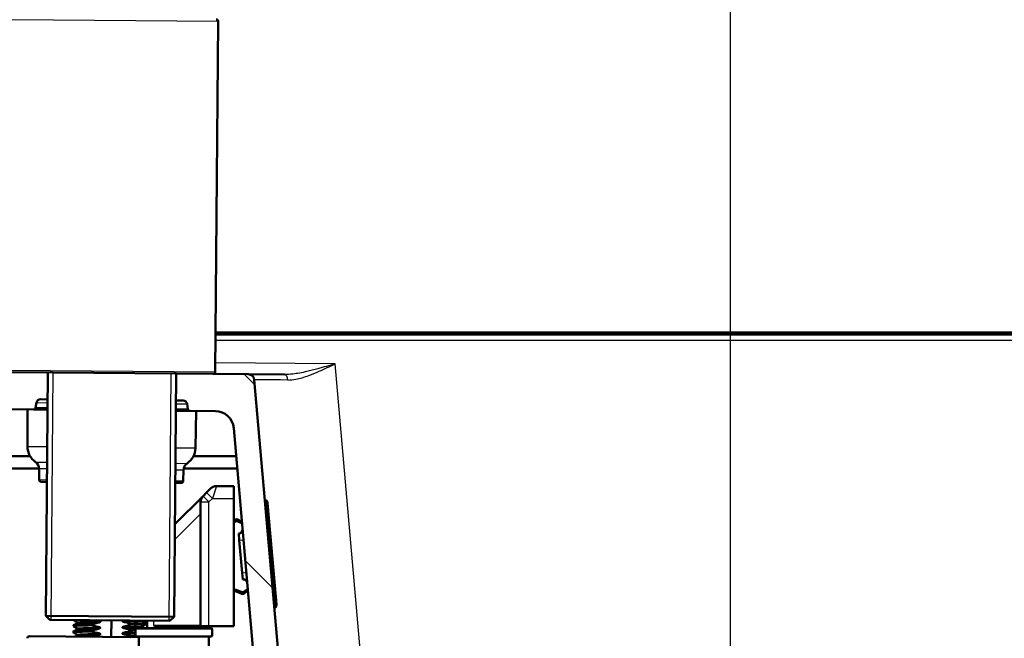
# Model space of a CAD drawing. Header units: millimetres. Extents: x 100 to 2000, y 93 to 2870.
# Tile 30 of 34: x 480 to 718, y 1692 to 1842. Entities that reach past the tile are written whole.
import ezdxf

# ---------------------------------------------------------------- set-up
doc = ezdxf.new("R2010")
doc.units = ezdxf.units.MM
doc.header["$LTSCALE"] = 10
for name, color, linetype, lineweight in [('Dimensions(ISO)', 7, 'Continuous', 25), ('Hatch', 7, 'Continuous', 9), ('Threads(ISO)', 7, 'Continuous', 25), ('Visible Edges(ISO)', 7, 'Continuous', 50), ('Visible Tangent Edges(ISO)', 7, 'Continuous', 25)]:
    doc.layers.add(name, color=color, linetype=linetype, lineweight=lineweight)
doc.styles.add('Text_3.5mm', font='arial.ttf', dxfattribs={"width": 0.9})
doc.dimstyles.new('KS-STANDARD', dxfattribs={"dimscale": 10, "dimtxt": 3.5, "dimasz": 2.5, "dimexe": 3.175, "dimexo": 0, "dimgap": 0.8, "dimtad": 1, "dimdec": 1, "dimrnd": 1e-08, "dimtxsty": 'Text_3.5mm', "dimcen": 0.09, "dimdle": 10, "dimclrd": 7, "dimclre": 7, "dimclrt": 7, "dimadec": 0, "dimazin": 2, "dimtfac": 0.714286, "dimtdec": 4, "dimtmove": 0, "dimatfit": 3, "dimfxl": 1, "dimtolj": 1, "dimlwd": 25, "dimlwe": 25, "dimarcsym": 0})

# ---------------------------------------------------------------- blocks, each defined once
blk = doc.blocks.new('*D6')
at = {"layer": 'Defpoints', "color": 0, "linetype": 'Continuous', "transparency": 16777216}
for p in [(400.64, 2174.13), (400.64, 1766), (1000.64, 1766)]:
    blk.add_point(p, dxfattribs=at)
at = {"layer": 'Dimensions(ISO)', "color": 7, "linetype": 'Continuous', "lineweight": 25, "transparency": 16777216}
for p, q in [((400.64, 1766), (400.64, 2205.88)), ((1000.64, 1766), (1000.64, 2205.88)), ((975.64, 2174.13), (425.64, 2174.13))]:
    blk.add_line(p, q, dxfattribs=at)
at = {"layer": 'Dimensions(ISO)', "color": 7, "linetype": 'Continuous', "transparency": 16777216}
for points in [[(425.64, 2178.29), (425.64, 2169.96), (400.64, 2174.13)], [(975.64, 2178.29), (975.64, 2169.96), (1000.64, 2174.13)]]:
    blk.add_solid(points, dxfattribs=at)
at = {"layer": 'Dimensions(ISO)', "color": 7, "linetype": 'Continuous', "lineweight": 25, "transparency": 16777216, "insert": (665.81, 2200), "char_height": 35, "attachment_point": 4, "style": 'Text_3.5mm'}
blk.add_mtext('\\A1;600', dxfattribs=at)
blk = doc.blocks.new('*D7')
at = {"layer": 'Defpoints', "color": 0, "linetype": 'Continuous', "transparency": 16777216}
for p in [(1000.64, 1736), (1083.83, 1736), (653.88, 1456.3)]:
    blk.add_point(p, dxfattribs=at)
at = {"layer": 'Dimensions(ISO)', "color": 7, "linetype": 'Continuous', "lineweight": 25, "transparency": 16777216}
for p, q in [((1000.64, 1736), (1115.58, 1736)), ((1083.83, 1481.3), (1083.83, 1711)), ((653.88, 1456.3), (1115.58, 1456.3))]:
    blk.add_line(p, q, dxfattribs=at)
at = {"layer": 'Dimensions(ISO)', "color": 7, "linetype": 'Continuous', "transparency": 16777216}
for points in [[(1079.67, 1711), (1088, 1711), (1083.83, 1736)], [(1079.67, 1481.3), (1088, 1481.3), (1083.83, 1456.3)]]:
    blk.add_solid(points, dxfattribs=at)
at = {"layer": 'Dimensions(ISO)', "color": 7, "linetype": 'Continuous', "lineweight": 25, "transparency": 16777216, "insert": (1057.96, 1572.04), "char_height": 35, "attachment_point": 4, "rotation": 90, "style": 'Text_3.5mm'}
blk.add_mtext('\\A1;280', dxfattribs=at)
blk = doc.blocks.new('*D11')
at = {"layer": 'Defpoints', "color": 0, "linetype": 'Continuous', "transparency": 16777216}
for p in [(652.04, 2058.28), (400.64, 1766), (652.04, 1565.66)]:
    blk.add_point(p, dxfattribs=at)
at = {"layer": 'Dimensions(ISO)', "color": 7, "linetype": 'Continuous', "lineweight": 25, "transparency": 16777216}
for p, q in [((400.64, 1766), (400.64, 2090.03)), ((652.04, 1565.66), (652.04, 2090.03)), ((425.64, 2058.28), (627.04, 2058.28))]:
    blk.add_line(p, q, dxfattribs=at)
at = {"layer": 'Dimensions(ISO)', "color": 7, "linetype": 'Continuous', "transparency": 16777216}
for points in [[(425.64, 2062.45), (425.64, 2054.11), (400.64, 2058.28)], [(627.04, 2062.45), (627.04, 2054.11), (652.04, 2058.28)]]:
    blk.add_solid(points, dxfattribs=at)
at = {"layer": 'Dimensions(ISO)', "color": 7, "linetype": 'Continuous', "lineweight": 25, "transparency": 16777216, "insert": (494.81, 2084.15), "char_height": 35, "attachment_point": 4, "style": 'Text_3.5mm'}
blk.add_mtext('\\A1;251', dxfattribs=at)

msp = doc.modelspace()

# ---------------------------------------------------------------- hatches: boundary and pattern name
at = {"layer": 'Hatch'}
h = msp.add_hatch(dxfattribs=at)
h.set_pattern_fill('ANSI31', color=256, scale=254, angle=90, style=0)
h.set_pattern_definition([(135, (0, 0), (-22.45064, -22.45064), [])])
edge = h.paths.add_edge_path()
edge.add_line((592.04, 1549.8), (607.37, 1549.8))
edge.add_line((607.37, 1549.8), (607.23, 1551.75))
edge.add_ellipse((606.94, 1550.58), major_axis=(1.2, -0.04), ratio=1, start_angle=77.607, end_angle=90)
edge.add_line((606.98, 1551.78), (595.02, 1552.2))
edge.add_ellipse((595.02, 1552.3), major_axis=(-0.0999, 0.0035), ratio=1, start_angle=0, end_angle=90, ccw=False)
edge.add_line((594.92, 1552.3), (594.94, 1552.7))
edge.add_ellipse((595.04, 1552.7), major_axis=(0.0035, 0.0999), ratio=1, start_angle=2, end_angle=90, ccw=False)
edge.add_line((595.04, 1552.8), (607.16, 1552.8))
edge.add_line((607.16, 1552.8), (607.09, 1553.81))
edge.add_ellipse((606.09, 1553.74), major_axis=(-0.07, 0.998), ratio=1, start_angle=270, end_angle=341)
edge.add_line((606.35, 1554.7), (596.31, 1557.4))
edge.add_ellipse((596.57, 1558.36), major_axis=(-0.966, 0.259), ratio=1, start_angle=54.5, end_angle=90, ccw=False)
edge.add_line((595.79, 1557.73), (594.13, 1559.75))
edge.add_ellipse((594.9, 1560.38), major_axis=(-0.636, 0.772), ratio=1, start_angle=54.5, end_angle=90, ccw=False)
edge.add_line((593.9, 1560.31), (593.76, 1562.41))
edge.add_ellipse((590.27, 1562.16), major_axis=(-0.24, 3.49), ratio=1, start_angle=270, end_angle=353)
edge.add_line((590.45, 1565.66), (565.97, 1566.94))
edge.add_spline(control_points=[(565.97, 1566.94), (564.34, 1567.03), (562.73, 1567.38), (559.7, 1568.59), (558.29, 1569.44), (555.55, 1571.76), (554.33, 1573.3), (552.53, 1576.77), (551.99, 1578.67), (551.82, 1580.61)], knot_values=[-2.152597, -2.152597, -2.152597, -2.152597, -1.662265, -1.662265, -1.171933, -1.171933, -0.585967, -0.585967, 0, 0, 0, 0], degree=3, periodic=0)
edge.add_line((551.82, 1580.61), (536.6, 1754.52))
edge.add_ellipse((535.11, 1754.39), major_axis=(-0.13, 1.49), ratio=1, start_angle=270, end_angle=354.5)
edge.add_line((535.12, 1755.89), (526.64, 1755.96))
edge.add_line((526.64, 1755.96), (517.68, 1756.04))
edge.add_line((517.68, 1756.04), (517.63, 1749.54))
edge.add_line((517.63, 1749.54), (519.34, 1749.53))
edge.add_ellipse((519.33, 1748.53), major_axis=(1, -0.009), ratio=1, start_angle=10, end_angle=90, ccw=False)
edge.add_line((520.32, 1748.69), (520.53, 1747.43))
edge.add_ellipse((521.02, 1747.51), major_axis=(0.083, -0.493), ratio=1, start_angle=270, end_angle=350)
edge.add_line((521.02, 1747.01), (527.16, 1746.96))
edge.add_ellipse((527.12, 1742.46), major_axis=(4.5, -0.04), ratio=1, start_angle=5.5, end_angle=90, ccw=False)
edge.add_line((531.6, 1742.85), (546.18, 1576.21))
edge.add_spline(control_points=[(546.18, 1576.21), (546.37, 1574.04), (546.91, 1571.91), (548.66, 1567.92), (549.86, 1566.08), (553.08, 1562.55), (555.2, 1560.98), (559.91, 1558.76), (562.46, 1558.11), (565.06, 1557.98)], knot_values=[-2.870129, -2.870129, -2.870129, -2.870129, -2.216354, -2.216354, -1.562578, -1.562578, -0.781289, -0.781289, 0, 0, 0, 0], degree=3, periodic=0)
edge.add_line((565.06, 1557.98), (579.56, 1557.22))
edge.add_ellipse((579.03, 1547.23), major_axis=(9.99, -0.52), ratio=1, start_angle=37.8602, end_angle=90, ccw=False)
edge.add_ellipse((595.44, 1558.66), major_axis=(-8.21, -5.72), ratio=1, start_angle=0, end_angle=32.2923)
edge.add_ellipse((592.04, 1549.3), major_axis=(0.143, 0.479), ratio=1, start_angle=16.5598, end_angle=90, ccw=False)
edge = h.paths.add_edge_path()
edge.add_line((477.64, 1756.39), (469.15, 1756.47))
edge.add_ellipse((469.18, 1759.47), major_axis=(-3, 0.03), ratio=1, start_angle=5.5, end_angle=90, ccw=False)
edge.add_line((466.19, 1759.2), (465.76, 1764.13))
edge.add_ellipse((464.27, 1764), major_axis=(-0.13, 1.49), ratio=1, start_angle=270, end_angle=355)
edge.add_line((464.27, 1765.5), (449.14, 1765.5))
edge.add_line((449.14, 1765.5), (449.14, 1759.5))
edge.add_line((449.14, 1759.5), (450.64, 1759.5))
edge.add_line((450.64, 1759.5), (454.64, 1759.5))
edge.add_ellipse((454.64, 1758.5), major_axis=(1, 0), ratio=1, start_angle=0, end_angle=90, ccw=False)
edge.add_line((455.64, 1758.5), (455.64, 1748.55))
edge.add_line((455.64, 1748.55), (457.47, 1741.72))
edge.add_ellipse((460.37, 1742.5), major_axis=(0.78, -2.9), ratio=1, start_angle=270, end_angle=345)
edge.add_line((460.37, 1739.5), (462.51, 1739.5))
edge.add_ellipse((462.51, 1742.5), major_axis=(3, 0), ratio=1, start_angle=270, end_angle=345.7615)
edge.add_line((465.42, 1741.76), (466.1, 1744.44))
edge.add_ellipse((469.98, 1743.46), major_axis=(0.98, 3.88), ratio=1, start_angle=13.7385, end_angle=90, ccw=False)
edge.add_line((470.01, 1747.46), (483.1, 1747.34))
edge.add_ellipse((483.1, 1747.84), major_axis=(0.5, -0.004), ratio=1, start_angle=270, end_angle=350)
edge.add_line((483.59, 1747.75), (483.83, 1749.01))
edge.add_ellipse((484.81, 1748.83), major_axis=(0.182, 0.983), ratio=1, start_angle=10, end_angle=90, ccw=False)
edge.add_line((484.82, 1749.83), (486.53, 1749.81))
edge.add_line((486.53, 1749.81), (486.59, 1756.31))
edge.add_line((486.59, 1756.31), (477.64, 1756.39))
edge = h.paths.add_edge_path()
edge.add_line((707.18, 1549.8), (712.04, 1549.8))
edge.add_ellipse((712.04, 1549.3), major_axis=(0.5, 0), ratio=1, start_angle=16.5598, end_angle=90, ccw=False)
edge.add_ellipse((708.64, 1558.66), major_axis=(9.22, 3.88), ratio=1, start_angle=270, end_angle=302.2923)
edge.add_ellipse((725.05, 1547.23), major_axis=(5.72, 8.21), ratio=1, start_angle=37.8602, end_angle=90, ccw=False)
edge.add_line((724.52, 1557.22), (907, 1566.78))
edge.add_spline(control_points=[(907, 1566.78), (909.17, 1566.89), (911.32, 1567.36), (915.37, 1568.97), (917.25, 1570.11), (920.89, 1573.2), (922.52, 1575.26), (924.91, 1579.89), (925.65, 1582.42), (925.87, 1585.01)], knot_values=[-2.870129, -2.870129, -2.870129, -2.870129, -2.216354, -2.216354, -1.562578, -1.562578, -0.781289, -0.781289, 0, 0, 0, 0], degree=3, periodic=0)
edge.add_line((925.87, 1585.01), (936.99, 1712.03))
edge.add_ellipse((1036.61, 1703.31), major_axis=(8.72, 99.62), ratio=1, start_angle=77, end_angle=90, ccw=False)
edge.add_line((941.5, 1734.21), (943.05, 1739))
edge.add_ellipse((924.03, 1745.18), major_axis=(19.02, -6.18), ratio=1, start_angle=0, end_angle=3)
edge.add_line((943.35, 1740), (945.64, 1748.55))
edge.add_line((945.64, 1748.55), (945.64, 1758.5))
edge.add_ellipse((946.64, 1758.5), major_axis=(0, 1), ratio=1, start_angle=0, end_angle=90, ccw=False)
edge.add_line((946.64, 1759.5), (950.64, 1759.5))
edge.add_line((950.64, 1759.5), (952.14, 1759.5))
edge.add_line((952.14, 1759.5), (952.14, 1765.5))
edge.add_line((952.14, 1765.5), (937.02, 1765.5))
edge.add_ellipse((937.02, 1764), major_axis=(-1.5, 0), ratio=1, start_angle=270, end_angle=355)
edge.add_line((935.52, 1764.13), (920.24, 1589.42))
edge.add_spline(control_points=[(920.24, 1589.42), (920.09, 1587.79), (919.69, 1586.19), (918.37, 1583.2), (917.48, 1581.82), (915.06, 1579.17), (913.47, 1578), (909.94, 1576.33), (908.03, 1575.85), (906.08, 1575.74)], knot_values=[-2.152597, -2.152597, -2.152597, -2.152597, -1.662265, -1.662265, -1.171933, -1.171933, -0.585967, -0.585967, 0, 0, 0, 0], degree=3, periodic=0)
edge.add_line((906.08, 1575.74), (713.63, 1565.66))
edge.add_ellipse((713.82, 1562.16), major_axis=(-3.5, -0.18), ratio=1, start_angle=270, end_angle=353)
edge.add_line((710.32, 1562.41), (710.18, 1560.31))
edge.add_ellipse((709.18, 1560.38), major_axis=(-0.07, -0.998), ratio=1, start_angle=54.5, end_angle=90, ccw=False)
edge.add_line((709.95, 1559.75), (708.29, 1557.73))
edge.add_ellipse((707.52, 1558.36), major_axis=(-0.636, -0.772), ratio=1, start_angle=54.5, end_angle=90, ccw=False)
edge.add_line((707.78, 1557.4), (697.73, 1554.7))
edge.add_ellipse((697.99, 1553.74), major_axis=(-0.966, -0.259), ratio=1, start_angle=270, end_angle=341)
edge.add_line((696.99, 1553.81), (696.92, 1552.8))
edge.add_line((696.92, 1552.8), (709.04, 1552.8))
edge.add_ellipse((709.04, 1552.7), major_axis=(0.1, 0), ratio=1, start_angle=2, end_angle=90, ccw=False)
edge.add_line((709.14, 1552.7), (709.16, 1552.3))
edge.add_ellipse((709.06, 1552.3), major_axis=(0.0035, -0.0999), ratio=1, start_angle=0, end_angle=90, ccw=False)
edge.add_line((709.06, 1552.2), (697.1, 1551.78))
edge.add_ellipse((697.15, 1550.58), major_axis=(1.16, 0.3), ratio=1, start_angle=77.607, end_angle=90)
edge.add_line((696.85, 1551.75), (696.71, 1549.8))
edge.add_line((696.71, 1549.8), (707.18, 1549.8))

# ---------------------------------------------------------------- linework, layer by layer
at = {"layer": 'Threads(ISO)'}
for p, q in [((487.8, 1756.3), (487.28, 1696.31)), ((515.95, 1696.06), (516.47, 1756.05))]:
    msp.add_line(p, q, dxfattribs=at)
at = {"layer": 'Visible Edges(ISO)'}
for p, q in [((527.14, 1756.46), (527.88, 1841.46)), ((527.22, 1766), (937.14, 1766)), ((915.6, 1765.5), (527.22, 1765.5)), ((517.68, 1756.04), (477.64, 1756.39)), ((486.59, 1756.31), (486.08, 1697.32)), ((517.68, 1756.04), (517.17, 1697.05)), ((526.64, 1755.96), (517.68, 1756.04)), ((535.12, 1755.89), (526.64, 1755.96)), ((543.89, 1755.81), (535.12, 1755.89)), ((551.82, 1580.61), (536.6, 1754.52)), ((484.82, 1749.83), (486.53, 1749.81)), ((517.63, 1749.54), (519.34, 1749.53)), ((470.01, 1747.46), (483.1, 1747.34)), ((481.62, 1738.32), (481.62, 1747.36)), ((483.1, 1747.34), (486.51, 1747.31)), ((483.59, 1747.75), (483.83, 1749.01)), ((517.6, 1747.04), (521.02, 1747.01)), ((520.32, 1748.69), (520.53, 1747.43)), ((521.02, 1747.01), (527.16, 1746.96)), ((522.34, 1737.96), (522.5, 1747)), ((531.6, 1742.85), (546.18, 1576.21)), ((482.26, 1736), (466.64, 1736)), ((532.2, 1736), (521.85, 1736)), ((419.64, 1733), (484.44, 1733)), ((484.44, 1730.33), (484.44, 1732.95)), ((519.38, 1730.02), (519.42, 1732.65)), ((519.46, 1733), (532.46, 1733)), ((486.36, 1729.82), (484.94, 1729.83)), ((518.87, 1729.53), (517.45, 1729.54)), ((525.01, 1727.19), (526.01, 1728.19)), ((527.43, 1728.78), (531.6, 1728.78)), ((531.6, 1728.78), (531.6, 1725.78)), ((524.18, 1726.36), (517.36, 1719.54)), ((525.01, 1727.19), (524.18, 1726.36)), ((531.6, 1694.78), (531.6, 1725.78)), ((523.6, 1724.95), (523.6, 1694.78)), ((539.51, 1725.28), (539.16, 1725.25)), ((539.73, 1724.96), (539.61, 1725.22)), ((539.82, 1724.63), (540.46, 1717.33)), ((531.97, 1720.62), (531.6, 1720.39)), ((531.6, 1719.93), (532.17, 1720.28)), ((532.48, 1720.28), (532.99, 1719.99)), ((533.19, 1720.34), (532.68, 1720.63)), ((532.83, 1717.27), (532.97, 1715.68)), ((541.33, 1707.37), (540.46, 1717.33)), ((533.67, 1707.71), (532.97, 1715.68)), ((533.67, 1707.71), (533.81, 1706.11)), ((541.33, 1707.37), (541.97, 1700.08)), ((531.84, 1703.33), (531.99, 1703.7)), ((533.54, 1702.66), (531.84, 1703.33)), ((531.99, 1703.7), (533.68, 1703.03)), ((533.99, 1703.08), (534.43, 1703.46)), ((534.69, 1703.15), (534.24, 1702.78)), ((541.77, 1699.38), (541.43, 1699.35)), ((541.86, 1699.45), (541.94, 1699.73)), ((486.08, 1697.32), (517.17, 1697.05)), ((487.07, 1696.31), (486.08, 1697.32)), ((516.16, 1696.05), (517.17, 1697.05)), ((516.16, 1696.05), (487.07, 1696.31)), ((492.73, 1694.79), (492.74, 1694.99)), ((493.67, 1695.63), (493.67, 1695.63)), ((497.17, 1695), (497.17, 1695.2)), ((499.3, 1695.89), (499.3, 1695.89)), ((501.94, 1692.18), (501.97, 1696.18)), ((504.63, 1694.51), (504.63, 1694.51)), ((504.64, 1696.01), (504.64, 1696.01)), ((506.75, 1695.39), (506.75, 1695.19)), ((509.54, 1694.75), (509.54, 1694.74)), ((510.47, 1695.39), (510.47, 1695.59)), ((510.6, 1696.1), (510.6, 1694.28)), ((513.39, 1694.78), (523.6, 1694.78)), ((525.6, 1694.78), (523.6, 1694.78)), ((524.6, 1694.28), (524.6, 1694.78)), ((531.6, 1694.78), (525.6, 1694.78)), ((482.09, 1692.35), (508.6, 1692.12)), ((492.72, 1693.29), (492.72, 1693.49)), ((493.64, 1692.63), (493.64, 1692.63)), ((493.65, 1694.13), (493.65, 1694.13)), ((497.16, 1693.5), (497.16, 1693.7)), ((499.27, 1692.89), (499.27, 1692.89)), ((499.29, 1694.39), (499.29, 1694.39)), ((504.61, 1693.01), (504.61, 1693)), ((506.73, 1692.39), (506.72, 1692.19)), ((506.74, 1693.89), (506.74, 1693.69)), ((507.8, 1694.08), (507.8, 1692.48)), ((508, 1694.28), (526.2, 1694.28)), ((526.2, 1692.28), (508, 1692.28)), ((508.6, 1692.28), (508.6, 1680.45)), ((525.6, 1655.24), (525.6, 1692.28)), ((526.4, 1694.08), (526.4, 1692.48))]:
    msp.add_line(p, q, dxfattribs=at)
for centre, radius, start, end in [((527.38, 1841.46), 0.5, 359.5, 89.5), ((526.64, 1756.46), 0.5, 269.5, 359.5), ((535.11, 1754.39), 1.5, 5, 89.5), ((484.81, 1748.83), 1, 89.5, 169.5), ((519.33, 1748.53), 1, 9.5, 89.5), ((483.1, 1747.84), 0.5, 269.5, 349.5), ((521.02, 1747.51), 0.5, 189.5, 269.5), ((527.12, 1742.46), 4.5, 5, 89.5), ((486.12, 1738.32), 4.5, 180, 235.6045), ((517.84, 1738.04), 4.5, 303.3955, 359), ((482.44, 1732.95), 2, 0, 55.6045), ((521.42, 1732.61), 2, 123.3955, 179), ((484.94, 1730.33), 0.5, 180, 269.5), ((518.88, 1730.03), 0.5, 269.5, 359), ((527.43, 1726.78), 2, 90, 135), ((525.6, 1724.95), 2, 135, 180), ((539.52, 1725.18), 0.1, 25, 95), ((538.82, 1724.54), 1, 5, 25), ((532.33, 1720.02), 0.7, 60.008, 121.5651), ((532.33, 1720.02), 0.3, 60.008, 121.5651), ((532.75, 1718.27), 1, 275, 5), ((533.54, 1720.94), 1.1, 240.008, 273.924), ((533.54, 1720.94), 0.7, 240.008, 273.3091), ((533.9, 1705.12), 1, 5, 95), ((533.79, 1703.31), 0.7, 248.4349, 309.992), ((533.79, 1703.31), 0.3, 248.4349, 309.992), ((535.14, 1702.61), 1.1, 96.076, 129.992), ((535.14, 1702.61), 0.7, 96.6909, 129.992), ((541.77, 1699.48), 0.1, 275, 345), ((540.97, 1699.99), 1, 345, 5), ((482.09, 1691.85), 0.5, 89.5, 180.5), ((508, 1694.08), 0.2, 90, 180), ((508, 1692.48), 0.2, 180, 270), ((526.2, 1694.08), 0.2, 0, 90), ((526.2, 1692.48), 0.2, 270, 0)]:
    msp.add_arc(centre, radius, start, end, dxfattribs=at)
for points, knots in [([(492.75, 1694.78), (492.66, 1694.83), (493.21, 1694.88), (494.29, 1694.92), (495.04, 1694.95), (496.03, 1694.98), (497.17, 1695)], [120.856669, 120.856669, 120.856669, 120.856669, 121.50529, 121.50529, 121.50529, 121.950834, 121.950834, 121.950834, 121.950834]), ([(492.74, 1694.99), (492.75, 1695.04), (493.29, 1695.08), (494.3, 1695.12), (495.04, 1695.15), (496.03, 1695.18), (497.17, 1695.2)], [120.903305, 120.903305, 120.903305, 120.903305, 121.50529, 121.50529, 121.50529, 121.950834, 121.950834, 121.950834, 121.950834]), ([(493.67, 1695.63), (493.67, 1695.67), (493.66, 1695.7), (493.63, 1695.75), (493.62, 1695.76), (493.6, 1695.79), (493.59, 1695.79), (493.58, 1695.8)], [0, 0, 0, 0, 0.0158355, 0.0158355, 0.02993581, 0.02993581, 0.0461651, 0.0461651, 0.0461651, 0.0461651]), ([(493.58, 1695.47), (493.59, 1695.48), (493.6, 1695.48), (493.62, 1695.51), (493.64, 1695.53), (493.66, 1695.57), (493.67, 1695.6), (493.67, 1695.63)], [0, 0, 0, 0, 0.01863776, 0.01863776, 0.0319727, 0.0319727, 0.0461709, 0.0461709, 0.0461709, 0.0461709]), ([(497.17, 1695.2), (497.45, 1695.29), (497.73, 1695.38), (498.34, 1695.55), (498.67, 1695.63), (499.01, 1695.71)], [-0.1904609, -0.1904609, -0.1904609, -0.1904609, -0.1036427, -0.1036427, 0, 0, 0, 0]), ([(499, 1694.56), (498.66, 1694.62), (498.33, 1694.69), (497.72, 1694.85), (497.45, 1694.92), (497.17, 1695)], [-0.1881183, -0.1881183, -0.1881183, -0.1881183, -0.0857024, -0.0857024, 0, 0, 0, 0]), ([(499.29, 1694.39), (499.29, 1694.4), (499.29, 1694.41), (499.28, 1694.42), (499.27, 1694.43), (499.25, 1694.46), (499.23, 1694.47), (499.16, 1694.52), (499.08, 1694.54), (499, 1694.56)], [-0.0444678, -0.0444678, -0.0444678, -0.0444678, -0.04059224, -0.04059224, -0.03631795, -0.03631795, -0.02566869, -0.02566869, 0, 0, 0, 0]), ([(499.3, 1695.89), (499.3, 1695.9), (499.3, 1695.91), (499.29, 1695.92), (499.29, 1695.93), (499.26, 1695.96), (499.24, 1695.98), (499.17, 1696.02), (499.1, 1696.04), (499.01, 1696.06)], [-0.0444678, -0.0444678, -0.0444678, -0.0444678, -0.04059224, -0.04059224, -0.03631795, -0.03631795, -0.02566869, -0.02566869, 0, 0, 0, 0]), ([(499.01, 1695.71), (499.09, 1695.73), (499.16, 1695.75), (499.23, 1695.8), (499.25, 1695.81), (499.28, 1695.84), (499.29, 1695.85), (499.29, 1695.86), (499.3, 1695.87), (499.3, 1695.88), (499.3, 1695.88), (499.3, 1695.88), (499.3, 1695.88), (499.3, 1695.89), (499.3, 1695.89), (499.3, 1695.89), (499.3, 1695.89), (499.3, 1695.89), (499.3, 1695.89), (499.3, 1695.89), (499.3, 1695.89), (499.3, 1695.89), (499.3, 1695.89), (499.3, 1695.89)], [-0.03196536, -0.03196536, -0.03196536, -0.03196536, -0.01402892, -0.01402892, -0.00689691, -0.00689691, -0.00319017, -0.00319017, -0.00155368, -0.00155368, -0.0007707, -0.0007707, -0.00038441, -0.00038441, -0.00019204, -0.00019204, -0.00009599, -0.00009599, -0.00004799, -0.00004799, -0.00002399, -0.00002399, 0, 0, 0, 0]), ([(504.92, 1694.68), (504.87, 1694.67), (504.81, 1694.66), (504.73, 1694.62), (504.7, 1694.6), (504.66, 1694.57), (504.65, 1694.56), (504.64, 1694.54), (504.63, 1694.53), (504.63, 1694.52), (504.63, 1694.52), (504.63, 1694.51), (504.63, 1694.51), (504.63, 1694.51), (504.63, 1694.51), (504.63, 1694.51)], [-0.03518994, -0.03518994, -0.03518994, -0.03518994, -0.01911412, -0.01911412, -0.00913879, -0.00913879, -0.0044396, -0.0044396, -0.00210429, -0.00210429, -0.00099685, -0.00099685, -0.00041119, -0.00041119, 0, 0, 0, 0]), ([(504.63, 1694.51), (504.63, 1694.5), (504.63, 1694.49), (504.64, 1694.47), (504.64, 1694.46), (504.66, 1694.43), (504.69, 1694.42), (504.76, 1694.38), (504.83, 1694.35), (504.92, 1694.34)], [-0.0444678, -0.0444678, -0.0444678, -0.0444678, -0.04059224, -0.04059224, -0.03631795, -0.03631795, -0.02566869, -0.02566869, 0, 0, 0, 0]), ([(504.82, 1696.15), (504.78, 1696.14), (504.76, 1696.13), (504.71, 1696.1), (504.69, 1696.09), (504.66, 1696.06), (504.65, 1696.05), (504.65, 1696.03), (504.64, 1696.03), (504.64, 1696.02), (504.64, 1696.02), (504.64, 1696.01), (504.64, 1696.01), (504.64, 1696.01), (504.64, 1696.01), (504.64, 1696.01), (504.64, 1696.01), (504.64, 1696.01), (504.64, 1696.01), (504.64, 1696.01), (504.64, 1696.01), (504.64, 1696.01), (504.64, 1696.01), (504.64, 1696.01)], [-0.0230052, -0.0230052, -0.0230052, -0.0230052, -0.01436883, -0.01436883, -0.00705427, -0.00705427, -0.00325606, -0.00325606, -0.0015844, -0.0015844, -0.00078572, -0.00078572, -0.00039187, -0.00039187, -0.00019576, -0.00019576, -0.00009785, -0.00009785, -0.00004892, -0.00004892, -0.00002446, -0.00002446, 0, 0, 0, 0]), ([(504.64, 1696.01), (504.64, 1696), (504.64, 1695.99), (504.65, 1695.97), (504.65, 1695.96), (504.68, 1695.94), (504.7, 1695.92), (504.77, 1695.88), (504.84, 1695.85), (504.93, 1695.84)], [-0.0444678, -0.0444678, -0.0444678, -0.0444678, -0.04059224, -0.04059224, -0.03631795, -0.03631795, -0.02566869, -0.02566869, 0, 0, 0, 0]), ([(506.75, 1695.19), (506.48, 1695.1), (506.2, 1695.02), (505.59, 1694.85), (505.25, 1694.76), (504.92, 1694.68)], [-0.1904609, -0.1904609, -0.1904609, -0.1904609, -0.1036427, -0.1036427, 0, 0, 0, 0]), ([(504.93, 1695.84), (505.26, 1695.77), (505.6, 1695.7), (506.2, 1695.55), (506.48, 1695.47), (506.75, 1695.39)], [-0.1881183, -0.1881183, -0.1881183, -0.1881183, -0.0857024, -0.0857024, 0, 0, 0, 0]), ([(506.75, 1695.39), (508.62, 1695.44), (509.94, 1695.49), (510.34, 1695.55), (510.45, 1695.56), (510.49, 1695.58), (510.46, 1695.6)], [123.0933935, 123.0933935, 123.0933935, 123.0933935, 123.8689187, 123.8689187, 123.8689187, 124.0915333, 124.0915333, 124.0915333, 124.0915333]), ([(506.75, 1695.19), (508.62, 1695.24), (509.93, 1695.29), (510.34, 1695.35), (510.43, 1695.36), (510.47, 1695.37), (510.47, 1695.39)], [123.0933935, 123.0933935, 123.0933935, 123.0933935, 123.8689187, 123.8689187, 123.8689187, 124.0448975, 124.0448975, 124.0448975, 124.0448975]), ([(509.63, 1694.91), (509.62, 1694.9), (509.61, 1694.89), (509.58, 1694.87), (509.57, 1694.85), (509.55, 1694.8), (509.54, 1694.77), (509.54, 1694.75)], [0, 0, 0, 0, 0.01863776, 0.01863776, 0.0319727, 0.0319727, 0.0461709, 0.0461709, 0.0461709, 0.0461709]), ([(509.54, 1694.74), (509.54, 1694.71), (509.55, 1694.68), (509.57, 1694.63), (509.59, 1694.62), (509.61, 1694.59), (509.62, 1694.59), (509.63, 1694.58)], [0, 0, 0, 0, 0.0158355, 0.0158355, 0.02993581, 0.02993581, 0.0461651, 0.0461651, 0.0461651, 0.0461651]), ([(509.61, 1696.11), (509.61, 1696.11), (509.61, 1696.11), (509.62, 1696.09), (509.64, 1696.09), (509.64, 1696.08)], [0.02777183, 0.02777183, 0.02777183, 0.02777183, 0.02993581, 0.02993581, 0.0461651, 0.0461651, 0.0461651, 0.0461651]), ([(492.73, 1693.28), (492.65, 1693.33), (493.2, 1693.38), (494.28, 1693.42), (495.03, 1693.45), (496.02, 1693.48), (497.16, 1693.5)], [114.573484, 114.573484, 114.573484, 114.573484, 115.222105, 115.222105, 115.222105, 115.667648, 115.667648, 115.667648, 115.667648]), ([(492.73, 1693.49), (492.73, 1693.54), (493.28, 1693.58), (494.28, 1693.62), (495.03, 1693.65), (496.02, 1693.68), (497.16, 1693.7)], [114.62012, 114.62012, 114.62012, 114.62012, 115.222105, 115.222105, 115.222105, 115.667648, 115.667648, 115.667648, 115.667648]), ([(493.64, 1692.63), (493.64, 1692.67), (493.63, 1692.7), (493.61, 1692.74), (493.59, 1692.76), (493.57, 1692.78), (493.56, 1692.79), (493.55, 1692.79)], [0, 0, 0, 0, 0.0158355, 0.0158355, 0.02993581, 0.02993581, 0.0461651, 0.0461651, 0.0461651, 0.0461651]), ([(493.55, 1692.47), (493.56, 1692.48), (493.57, 1692.48), (493.6, 1692.51), (493.61, 1692.53), (493.63, 1692.57), (493.64, 1692.6), (493.64, 1692.63)], [0, 0, 0, 0, 0.01863776, 0.01863776, 0.0319727, 0.0319727, 0.0461709, 0.0461709, 0.0461709, 0.0461709]), ([(493.56, 1693.97), (493.57, 1693.98), (493.58, 1693.98), (493.61, 1694.01), (493.62, 1694.03), (493.65, 1694.07), (493.65, 1694.1), (493.65, 1694.13)], [0, 0, 0, 0, 0.01863776, 0.01863776, 0.0319727, 0.0319727, 0.0461709, 0.0461709, 0.0461709, 0.0461709]), ([(493.65, 1694.13), (493.66, 1694.17), (493.65, 1694.2), (493.62, 1694.25), (493.61, 1694.26), (493.58, 1694.28), (493.57, 1694.29), (493.57, 1694.29)], [0, 0, 0, 0, 0.0158355, 0.0158355, 0.02993581, 0.02993581, 0.0461651, 0.0461651, 0.0461651, 0.0461651]), ([(497.16, 1693.7), (497.44, 1693.79), (497.71, 1693.87), (498.32, 1694.05), (498.66, 1694.13), (498.99, 1694.21)], [-0.1904609, -0.1904609, -0.1904609, -0.1904609, -0.1036427, -0.1036427, 0, 0, 0, 0]), ([(498.98, 1693.06), (498.65, 1693.12), (498.32, 1693.19), (497.71, 1693.35), (497.43, 1693.42), (497.16, 1693.5)], [-0.1881183, -0.1881183, -0.1881183, -0.1881183, -0.0857024, -0.0857024, 0, 0, 0, 0]), ([(497.21, 1692.22), (497.46, 1692.3), (497.72, 1692.38), (498.31, 1692.55), (498.65, 1692.63), (498.98, 1692.71)], [-0.1843537, -0.1843537, -0.1843537, -0.1843537, -0.1036427, -0.1036427, 0, 0, 0, 0]), ([(499.27, 1692.89), (499.27, 1692.9), (499.27, 1692.91), (499.26, 1692.92), (499.26, 1692.93), (499.24, 1692.96), (499.22, 1692.97), (499.14, 1693.02), (499.07, 1693.04), (498.98, 1693.06)], [-0.0444678, -0.0444678, -0.0444678, -0.0444678, -0.04059224, -0.04059224, -0.03631795, -0.03631795, -0.02566869, -0.02566869, 0, 0, 0, 0]), ([(498.98, 1692.71), (499.06, 1692.73), (499.13, 1692.75), (499.21, 1692.79), (499.23, 1692.81), (499.25, 1692.83), (499.26, 1692.84), (499.27, 1692.86), (499.27, 1692.87), (499.27, 1692.87), (499.27, 1692.88), (499.27, 1692.88), (499.27, 1692.88), (499.27, 1692.88), (499.27, 1692.88), (499.27, 1692.89), (499.27, 1692.89), (499.27, 1692.89), (499.27, 1692.89), (499.27, 1692.89), (499.27, 1692.89), (499.27, 1692.89), (499.27, 1692.89), (499.27, 1692.89)], [-0.03196539, -0.03196539, -0.03196539, -0.03196539, -0.01402893, -0.01402893, -0.00689691, -0.00689691, -0.00319017, -0.00319017, -0.00155369, -0.00155369, -0.0007707, -0.0007707, -0.00038441, -0.00038441, -0.00019204, -0.00019204, -0.00009599, -0.00009599, -0.00004799, -0.00004799, -0.00002399, -0.00002399, 0, 0, 0, 0]), ([(498.99, 1694.21), (499.08, 1694.23), (499.15, 1694.25), (499.22, 1694.29), (499.24, 1694.31), (499.27, 1694.34), (499.27, 1694.35), (499.28, 1694.36), (499.28, 1694.37), (499.29, 1694.37), (499.29, 1694.38), (499.29, 1694.38), (499.29, 1694.38), (499.29, 1694.38), (499.29, 1694.39), (499.29, 1694.39), (499.29, 1694.39), (499.29, 1694.39), (499.29, 1694.39), (499.29, 1694.39), (499.29, 1694.39), (499.29, 1694.39), (499.29, 1694.39), (499.29, 1694.39)], [-0.03196536, -0.03196536, -0.03196536, -0.03196536, -0.01402892, -0.01402892, -0.00689691, -0.00689691, -0.00319017, -0.00319017, -0.00155368, -0.00155368, -0.0007707, -0.0007707, -0.00038441, -0.00038441, -0.00019204, -0.00019204, -0.00009599, -0.00009599, -0.00004799, -0.00004799, -0.00002399, -0.00002399, 0, 0, 0, 0]), ([(504.91, 1693.18), (504.86, 1693.17), (504.8, 1693.16), (504.72, 1693.12), (504.69, 1693.1), (504.65, 1693.07), (504.64, 1693.06), (504.62, 1693.04), (504.62, 1693.03), (504.62, 1693.02), (504.62, 1693.02), (504.61, 1693.01), (504.61, 1693.01), (504.61, 1693.01)], [-0.03004619, -0.03004619, -0.03004619, -0.03004619, -0.01888624, -0.01888624, -0.00958466, -0.00958466, -0.00468334, -0.00468334, -0.00214385, -0.00214385, -0.00087475, -0.00087475, 0, 0, 0, 0]), ([(504.61, 1693), (504.61, 1693), (504.62, 1692.99), (504.62, 1692.97), (504.63, 1692.96), (504.65, 1692.93), (504.67, 1692.92), (504.75, 1692.88), (504.82, 1692.85), (504.9, 1692.84)], [-0.0444678, -0.0444678, -0.0444678, -0.0444678, -0.04059224, -0.04059224, -0.03631795, -0.03631795, -0.02566869, -0.02566869, 0, 0, 0, 0]), ([(504.9, 1692.84), (505.24, 1692.77), (505.57, 1692.7), (506.18, 1692.55), (506.45, 1692.47), (506.73, 1692.39)], [-0.1881183, -0.1881183, -0.1881183, -0.1881183, -0.0857024, -0.0857024, 0, 0, 0, 0]), ([(506.74, 1693.69), (506.46, 1693.6), (506.19, 1693.52), (505.58, 1693.35), (505.24, 1693.26), (504.91, 1693.18)], [-0.1904609, -0.1904609, -0.1904609, -0.1904609, -0.1036427, -0.1036427, 0, 0, 0, 0]), ([(504.92, 1694.34), (505.25, 1694.27), (505.58, 1694.2), (506.19, 1694.05), (506.47, 1693.97), (506.74, 1693.89)], [-0.1881183, -0.1881183, -0.1881183, -0.1881183, -0.0857024, -0.0857024, 0, 0, 0, 0])]:
    msp.add_open_spline(points, degree=3, knots=knots, dxfattribs=at)
for points in [[(493.57, 1694.29), (493.29, 1694.46), (493.02, 1694.62), (492.74, 1694.78)], [(492.75, 1695), (493.02, 1695.16), (493.3, 1695.32), (493.58, 1695.47)], [(493.58, 1695.8), (493.32, 1695.95), (493.06, 1696.1), (492.8, 1696.26)], [(499.01, 1696.06), (498.77, 1696.1), (498.53, 1696.15), (498.29, 1696.21)], [(510.46, 1695.38), (510.19, 1695.22), (509.91, 1695.06), (509.63, 1694.91)], [(509.63, 1694.58), (509.8, 1694.48), (509.97, 1694.38), (510.15, 1694.28)], [(509.64, 1696.08), (509.92, 1695.92), (510.19, 1695.76), (510.46, 1695.6)], [(513.39, 1694.78), (512.99, 1694.78), (512.55, 1694.89), (512.23, 1694.98)], [(492.73, 1693.5), (493.01, 1693.66), (493.29, 1693.81), (493.56, 1693.97)], [(493.55, 1692.79), (493.28, 1692.96), (493.01, 1693.12), (492.73, 1693.28)], [(493.17, 1692.25), (493.3, 1692.33), (493.42, 1692.4), (493.55, 1692.47)], [(506.72, 1692.19), (506.67, 1692.17), (506.61, 1692.16), (506.56, 1692.14)], [(506.72, 1692.19), (507.43, 1692.21), (508.06, 1692.23), (508.59, 1692.24)], [(506.73, 1692.39), (507.11, 1692.4), (507.47, 1692.41), (507.8, 1692.42)], [(506.74, 1693.89), (507.12, 1693.9), (507.47, 1693.91), (507.8, 1693.92)], [(506.74, 1693.69), (507.11, 1693.7), (507.47, 1693.71), (507.8, 1693.72)]]:
    msp.add_open_spline(points, degree=3, dxfattribs=at)
at = {"layer": 'Visible Tangent Edges(ISO)'}
for p, q in [((527.88, 1841.46), (477.88, 1841.89)), ((527.21, 1764.13), (915.6, 1764.13)), ((477.14, 1756.9), (527.14, 1756.46)), ((556.18, 1758.45), (527.16, 1758.7)), ((571.01, 1588.91), (556.18, 1758.45)), ((486.52, 1747.73), (483.59, 1747.75)), ((483.83, 1749.01), (486.53, 1748.99)), ((520.53, 1747.43), (517.61, 1747.46)), ((517.62, 1748.72), (520.32, 1748.69)), ((486.43, 1738.28), (481.62, 1738.32)), ((522.34, 1737.96), (517.53, 1738)), ((483.57, 1734.6), (486.4, 1734.58)), ((486.39, 1732.94), (484.44, 1732.95)), ((519.42, 1732.65), (517.48, 1732.67)), ((517.49, 1734.31), (520.32, 1734.28)), ((484.44, 1730.33), (486.36, 1730.31)), ((517.46, 1730.04), (519.38, 1730.02)), ((527.43, 1728.78), (526.43, 1725.78)), ((524.18, 1726.36), (525.6, 1724.95)), ((526.43, 1725.78), (525.01, 1727.19)), ((525.6, 1724.95), (526.43, 1725.78)), ((526.43, 1725.78), (531.6, 1725.78)), ((523.6, 1724.95), (525.6, 1724.95)), ((525.6, 1694.78), (525.6, 1724.95)), ((540.21, 1717.31), (539.51, 1725.28)), ((539.61, 1725.22), (540.3, 1717.32)), ((540.4, 1717.33), (539.73, 1724.96)), ((517.33, 1715.81), (523.6, 1722.08)), ((540.21, 1717.31), (539.86, 1717.28)), ((540.3, 1717.32), (540.21, 1717.31)), ((540.21, 1717.31), (541.08, 1707.35)), ((540.3, 1717.32), (540.4, 1717.33)), ((541.17, 1707.36), (540.3, 1717.32)), ((540.4, 1717.33), (540.46, 1717.33)), ((540.4, 1717.33), (541.27, 1707.37)), ((532.97, 1715.68), (533.97, 1715.76)), ((533.67, 1707.71), (534.67, 1707.79)), ((541.08, 1707.35), (540.73, 1707.32)), ((541.17, 1707.36), (541.08, 1707.35)), ((541.77, 1699.38), (541.08, 1707.35)), ((541.17, 1707.36), (541.27, 1707.37)), ((541.17, 1707.36), (541.86, 1699.45)), ((541.33, 1707.37), (541.27, 1707.37)), ((541.94, 1699.73), (541.27, 1707.37)), ((512.23, 1694.98), (512.23, 1696.09)), ((523.6, 1694.98), (512.23, 1694.98)), ((515.6, 1694.28), (515.6, 1694.78)), ((526.4, 1694.08), (507.8, 1694.08)), ((507.8, 1692.48), (526.4, 1692.48))]:
    msp.add_line(p, q, dxfattribs=at)
for centre, major_axis, ratio, start_param, end_param in [((556.71, 1754.2), (20.1, -0.32), 0.006443, 2.207511, 3.14226), ((543.88, 1754.31), (0.01, 1.5), 0.589323, 4.839189, 6.283185)]:
    msp.add_ellipse(centre, major_axis=major_axis, ratio=ratio, start_param=start_param, end_param=end_param, dxfattribs=at)
for points, knots in [([(556.18, 1758.45), (554.78, 1758.02), (553.38, 1757.59), (551.1, 1756.97), (550.22, 1756.74), (548.18, 1756.28), (547.04, 1756.06), (545.23, 1755.85), (544.55, 1755.81), (543.89, 1755.81)], [-1.394766, -1.394766, -1.394766, -1.394766, -0.931623, -0.931623, -0.634955, -0.634955, -0.244213, -0.244213, 0, 0, 0, 0]), ([(544.75, 1754.5), (545.37, 1754.49), (546, 1754.56), (547.69, 1754.87), (548.75, 1755.2), (550.64, 1755.9), (551.46, 1756.24), (553.58, 1757.17), (554.88, 1757.81), (556.18, 1758.45)], [0, 0, 0, 0, 0.244213, 0.244213, 0.634955, 0.634955, 0.931623, 0.931623, 1.394766, 1.394766, 1.394766, 1.394766]), ([(493.57, 1694.29), (493.51, 1694.34), (493.78, 1694.37), (494.37, 1694.41), (495.3, 1694.46), (497, 1694.51), (499, 1694.56)], [120.851886, 120.851886, 120.851886, 120.851886, 121.357245, 121.357245, 121.357245, 122.144688, 122.144688, 122.144688, 122.144688]), ([(493.59, 1695.8), (493.52, 1695.84), (493.79, 1695.87), (494.38, 1695.91), (495.31, 1695.96), (497.01, 1696.01), (499.01, 1696.06)], [127.135072, 127.135072, 127.135072, 127.135072, 127.64043, 127.64043, 127.64043, 128.427873, 128.427873, 128.427873, 128.427873]), ([(493.59, 1695.47), (493.64, 1695.5), (493.91, 1695.53), (494.38, 1695.56), (495.31, 1695.62), (497.01, 1695.66), (499.01, 1695.71)], [120.954724, 120.954724, 120.954724, 120.954724, 121.357245, 121.357245, 121.357245, 122.144688, 122.144688, 122.144688, 122.144688]), ([(493.68, 1695.63), (493.68, 1695.67), (493.94, 1695.7), (494.45, 1695.73), (495.4, 1695.79), (497.2, 1695.84), (499.3, 1695.89)], [127.18649, 127.18649, 127.18649, 127.18649, 127.634386, 127.634386, 127.634386, 128.461992, 128.461992, 128.461992, 128.461992]), ([(493.68, 1695.63), (493.68, 1695.67), (493.94, 1695.7), (494.45, 1695.73), (495.4, 1695.79), (497.2, 1695.84), (499.3, 1695.89)], [120.903305, 120.903305, 120.903305, 120.903305, 121.351201, 121.351201, 121.351201, 122.178807, 122.178807, 122.178807, 122.178807]), ([(504.63, 1694.51), (506.58, 1694.55), (508.19, 1694.6), (508.97, 1694.66), (509.35, 1694.69), (509.53, 1694.71), (509.53, 1694.75)], [122.86542, 122.86542, 122.86542, 122.86542, 123.665187, 123.665187, 123.665187, 124.044898, 124.044898, 124.044898, 124.044898]), ([(504.63, 1694.51), (506.58, 1694.55), (508.19, 1694.6), (508.97, 1694.66), (509.35, 1694.69), (509.53, 1694.71), (509.53, 1694.74)], [116.582235, 116.582235, 116.582235, 116.582235, 117.382001, 117.382001, 117.382001, 117.761712, 117.761712, 117.761712, 117.761712]), ([(504.92, 1694.68), (506.86, 1694.73), (508.43, 1694.78), (509.16, 1694.84), (509.43, 1694.86), (509.59, 1694.88), (509.62, 1694.91)], [122.899539, 122.899539, 122.899539, 122.899539, 123.696391, 123.696391, 123.696391, 123.993479, 123.993479, 123.993479, 123.993479]), ([(504.92, 1694.34), (506.86, 1694.38), (508.43, 1694.43), (509.16, 1694.49), (509.52, 1694.52), (509.68, 1694.55), (509.62, 1694.58)], [116.616354, 116.616354, 116.616354, 116.616354, 117.413205, 117.413205, 117.413205, 117.813131, 117.813131, 117.813131, 117.813131]), ([(504.93, 1695.84), (506.87, 1695.88), (508.44, 1695.93), (509.17, 1695.99), (509.53, 1696.02), (509.69, 1696.05), (509.63, 1696.08)], [122.899539, 122.899539, 122.899539, 122.899539, 123.696391, 123.696391, 123.696391, 124.096316, 124.096316, 124.096316, 124.096316]), ([(493.56, 1692.79), (493.5, 1692.83), (493.76, 1692.87), (494.36, 1692.91), (495.28, 1692.96), (496.99, 1693.01), (498.98, 1693.06)], [114.568701, 114.568701, 114.568701, 114.568701, 115.07406, 115.07406, 115.07406, 115.861503, 115.861503, 115.861503, 115.861503]), ([(493.56, 1692.47), (493.62, 1692.5), (493.88, 1692.53), (494.36, 1692.56), (495.28, 1692.61), (496.98, 1692.66), (498.98, 1692.71)], [108.388353, 108.388353, 108.388353, 108.388353, 108.790874, 108.790874, 108.790874, 109.578317, 109.578317, 109.578317, 109.578317]), ([(493.57, 1693.97), (493.63, 1694), (493.9, 1694.03), (494.37, 1694.06), (495.29, 1694.12), (497, 1694.16), (498.99, 1694.21)], [114.671538, 114.671538, 114.671538, 114.671538, 115.07406, 115.07406, 115.07406, 115.861503, 115.861503, 115.861503, 115.861503]), ([(493.65, 1692.63), (493.65, 1692.67), (493.91, 1692.7), (494.43, 1692.73), (495.38, 1692.79), (497.18, 1692.84), (499.27, 1692.89)], [114.62012, 114.62012, 114.62012, 114.62012, 115.068015, 115.068015, 115.068015, 115.895622, 115.895622, 115.895622, 115.895622]), ([(493.65, 1692.63), (493.65, 1692.67), (493.91, 1692.7), (494.43, 1692.73), (495.38, 1692.79), (497.18, 1692.84), (499.27, 1692.89)], [108.336934, 108.336934, 108.336934, 108.336934, 108.78483, 108.78483, 108.78483, 109.612437, 109.612437, 109.612437, 109.612437]), ([(493.66, 1694.13), (493.67, 1694.17), (493.93, 1694.2), (494.44, 1694.23), (495.39, 1694.29), (497.19, 1694.34), (499.29, 1694.39)], [120.903305, 120.903305, 120.903305, 120.903305, 121.351201, 121.351201, 121.351201, 122.178807, 122.178807, 122.178807, 122.178807]), ([(493.66, 1694.13), (493.67, 1694.17), (493.93, 1694.2), (494.44, 1694.23), (495.39, 1694.29), (497.19, 1694.34), (499.29, 1694.39)], [114.62012, 114.62012, 114.62012, 114.62012, 115.068015, 115.068015, 115.068015, 115.895622, 115.895622, 115.895622, 115.895622])]:
    msp.add_open_spline(points, degree=3, knots=knots, dxfattribs=at)
for points in [[(504.64, 1696.01), (506.15, 1696.04), (507.45, 1696.08), (508.33, 1696.12)], [(504.64, 1696.01), (506.16, 1696.04), (507.47, 1696.08), (508.35, 1696.12)], [(504.61, 1693.01), (505.86, 1693.03), (506.96, 1693.07), (507.79, 1693.1)], [(504.61, 1693), (505.86, 1693.03), (506.96, 1693.06), (507.79, 1693.1)], [(504.9, 1692.84), (506.02, 1692.86), (507.01, 1692.89), (507.79, 1692.92)], [(504.91, 1693.18), (506.02, 1693.21), (507.01, 1693.24), (507.79, 1693.27)]]:
    msp.add_open_spline(points, degree=3, dxfattribs=at)

# ---------------------------------------------------------------- dimensions: what is measured, and where the dimension line sits
at = {"layer": 'Dimensions(ISO)', "color": 7, "linetype": 'Continuous', "lineweight": 25}
dim = msp.add_linear_dim(base=(400.64, 2174.13), p1=(1000.64, 1766), p2=(400.64, 1766), dimstyle='KS-STANDARD', override={"dimgap": 0.8, "dimdec": 1, "dimtol": 0, "dimlim": 0, "dimtp": 0, "dimtm": 0, "dimtdec": 4, "dimtofl": 0, "dimatfit": 1}, dxfattribs=at)
dim.commit()
dim.dimension.update_dxf_attribs({"geometry": '*D6', "text_midpoint": (700.64, 2174.13), "dimtype": 160})
for base, p1, p2, angle, picture, middle in [((652.04, 2058.28), (400.64, 1766), (652.04, 1565.66), 180, '*D11', (526.84, 2058.28)), ((1083.83, 1736), (653.88, 1456.3), (1000.64, 1736), 90, '*D7', (1083.83, 1607.05))]:
    dim = msp.add_linear_dim(base=base, p1=p1, p2=p2, angle=angle, dimstyle='KS-STANDARD', override={"dimgap": 0.8, "dimdec": 0, "dimtol": 0, "dimlim": 0, "dimtp": 0, "dimtm": 0, "dimtdec": 4, "dimtofl": 0, "dimatfit": 1}, dxfattribs=at)
    dim.commit()
    dim.dimension.update_dxf_attribs({"geometry": picture, "text_midpoint": middle, "dimtype": 160})

doc.saveas('drawing.dxf')
